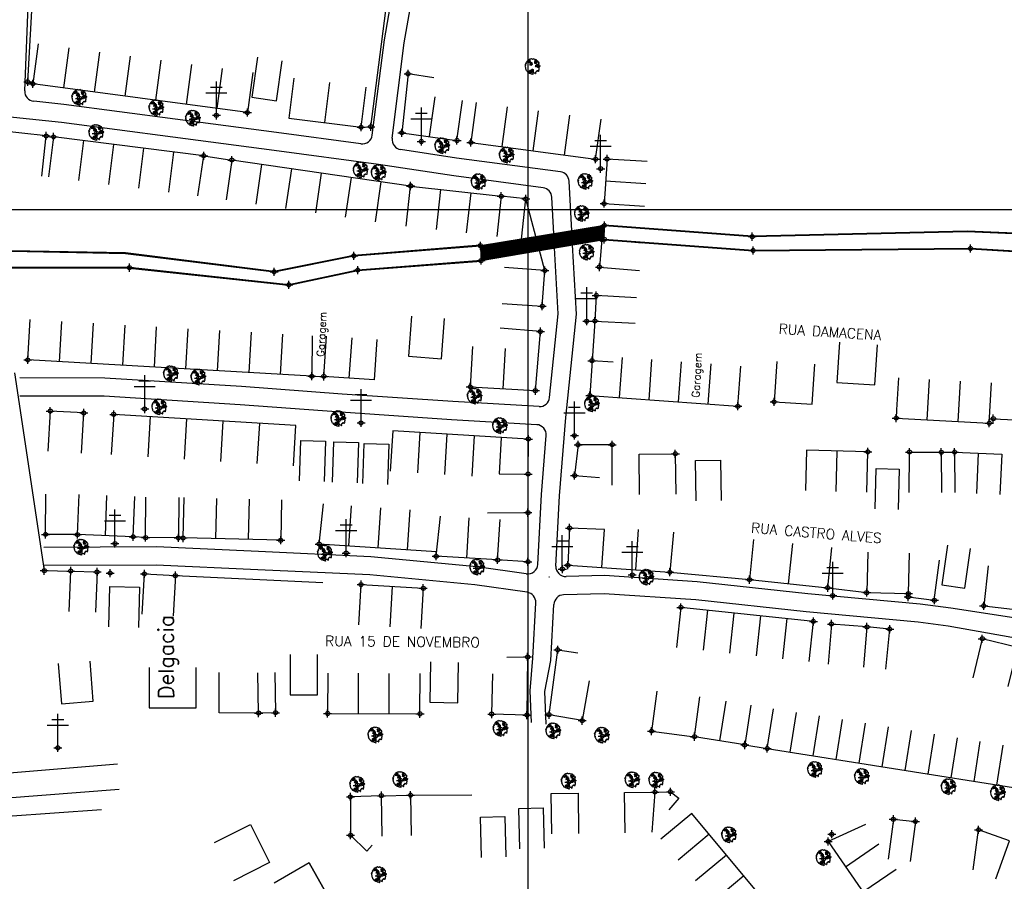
# Model space of a CAD drawing. Extents: x 539028 to 544996, y 8596245 to 8601028.
# Tile 10 of 41: x 541345 to 541540, y 8598030 to 8598201. Entities that reach past the tile are written whole.
import ezdxf
from ezdxf.enums import TextEntityAlignment as Align
from ezdxf.lldxf.tags import DXFTag

# ---------------------------------------------------------------- set-up
doc = ezdxf.new("R2010")
doc.units = 0
doc.header["$MEASUREMENT"] = 0
doc.header["$PDMODE"] = 34
doc.header["$PDSIZE"] = 0.8
for name, color, linetype in [('ARVORE', 100, 'Continuous'), ('CANAL', 130, 'Continuous'), ('CASA', 2, 'Continuous'), ('CERCA', 9, 'CERCA_LINE'), ('ESTRADA_BARRO', 7, 'DASHED'), ('MALHA', 9, 'Continuous'), ('PONTE', 7, 'Continuous'), ('POSTE', 7, 'Continuous'), ('TEXTO', 2, 'Continuous'), ('TXT_NRUA', 2, 'Continuous')]:
    doc.layers.add(name, color=color, linetype=linetype)
doc.styles.add('GEOSIS', font='ROMANS.SHX')
doc.styles.get("Standard").update_dxf_attribs({"font": 'romans.shx'})
doc.linetypes.add('CERCA_LINE', pattern='A,0.5,-0.2,["X",Standard,S=0.1,R=0,X=-0.1,Y=-0.05],-0.25', length=0.95)
tags = doc.linetypes.add('DASHED', pattern=[0.75, 0.5, -0.25]).pattern_tags.tags
tags[6:7] = [DXFTag(74, 4), DXFTag(75, 0), DXFTag(340, '0'), DXFTag(46, 1.0), DXFTag(50, 0.0), DXFTag(44, 0.0), DXFTag(45, 0.0)]
tags[4:5] = [DXFTag(74, 4), DXFTag(75, 0), DXFTag(340, '0'), DXFTag(46, 1.0), DXFTag(50, 0.0), DXFTag(44, 0.0), DXFTag(45, 0.0)]

# ---------------------------------------------------------------- blocks, each defined once
blk = doc.blocks.new('C')
at = {"layer": 'CASA'}
blk.add_lwpolyline([(0, 0), (0, 8)], dxfattribs=at)
blk = doc.blocks.new('A$C094F77C8')
at = {"layer": 'POSTE'}
for p, q in [((2.62, 0), (2.62, 8.4)), ((0, 5.6), (5.25, 5.6)), ((1.17, 7), (4.08, 7))]:
    blk.add_line(p, q, dxfattribs=at)
blk = doc.blocks.new('A$C34DC2D19')
at = {"layer": 'POSTE', "xscale": 0.8, "yscale": 0.8, "zscale": 0.8}
blk.add_blockref('A$C094F77C8', (0, 0, 340.37), dxfattribs=at)
blk = doc.blocks.new('ARVORE6')
for points in [[(-1.78, 2.18), (-1.87, 2.12), (-1.86, 2.06), (-1.96, 2), (-2.05, 1.97), (-2.08, 1.89), (-2.06, 1.79), (-2.1, 1.68), (-2.19, 1.63), (-2.27, 1.6), (-2.33, 1.57), (-2.45, 1.36), (-2.33, 1.3), (-2.23, 1.35), (-2.22, 1.26), (-2.33, 1.2), (-2.41, 1.18), (-2.5, 1.15), (-2.45, 1.07), (-2.41, 1.02), (-2.44, 0.93), (-2.62, 0.85), (-2.67, 0.79), (-2.68, 0.7), (-2.63, 0.68), (-2.63, 0.68), (-2.72, 0.62), (-2.77, 0.64), (-2.8, 0.64), (-2.76, 0.56), (-2.6, 0.57), (-2.52, 0.53), (-2.52, 0.45), (-2.55, 0.3), (-2.67, 0.25), (-2.67, 0.14), (-2.62, 0.04), (-2.54, -0.02), (-2.64, -0.1), (-2.71, -0.18), (-2.55, -0.26), (-2.51, -0.35), (-2.52, -0.52), (-2.56, -0.64), (-2.47, -0.83), (-2.4, -0.89), (-2.4, -0.98), (-2.37, -1.12), (-2.27, -1.33), (-2.13, -1.49), (-2.01, -1.61), (-1.91, -1.6), (-1.82, -1.73), (-1.82, -1.97), (-1.67, -2.08), (-1.49, -2.07), (-1.39, -2.11), (-1.32, -2.23), (-1.16, -2.42), (-0.93, -2.41), (-0.86, -2.4), (-0.72, -2.42), (-0.63, -2.56), (-0.57, -2.61), (-0.47, -2.6), (-0.42, -2.64), (-0.31, -2.66), (-0.21, -2.67), (-0.05, -2.69), (0.08, -2.72), (0.33, -2.98), (0.41, -2.85), (0.29, -2.74), (0.37, -2.7), (0.37, -2.57), (0.35, -2.45), (0.49, -2.41), (0.48, -2.27), (0.55, -2.2), (0.71, -2.27), (0.86, -2.29), (0.93, -2.24), (1.05, -2.42), (1.2, -2.34), (1.2, -2.58), (1.34, -2.57), (1.43, -2.44), (1.51, -2.34), (1.36, -2.24), (1.43, -2.14), (1.39, -2.09), (1.47, -2.01), (1.5, -1.96), (1.43, -1.84), (1.5, -1.8), (1.6, -1.74), (1.69, -1.67), (1.78, -1.64), (1.8, -1.74), (1.86, -1.66), (1.81, -1.55), (1.82, -1.42), (1.99, -1.37), (2.13, -1.42), (2.06, -1.53), (2.22, -1.64), (2.33, -1.61), (2.46, -1.55), (2.59, -1.56), (2.55, -1.46), (2.48, -1.32), (2.56, -1.2), (2.63, -1.06), (2.62, -0.92), (2.62, -0.78), (2.67, -0.66), (2.68, -0.46), (2.57, -0.39), (2.51, -0.26), (2.59, -0.13), (2.7, -0.02), (2.83, 0.11), (2.96, 0.28), (2.92, 0.43), (2.91, 0.44), (2.81, 0.32), (2.7, 0.39), (2.73, 0.48), (2.68, 0.53), (2.6, 0.48), (2.4, 0.45), (2.42, 0.58), (2.5, 0.64), (2.48, 0.76), (2.34, 0.89), (2.54, 0.99), (2.59, 1.1), (2.57, 1.23), (2.55, 1.36), (2.62, 1.47), (2.63, 1.57), (2.5, 1.63), (2.35, 1.59), (2.24, 1.71), (2.23, 1.89), (2.21, 1.98), (2.15, 2.13), (1.92, 2.14), (1.79, 2.22), (1.77, 2.29), (1.73, 2.39), (1.69, 2.5), (1.51, 2.62), (1.35, 2.59), (1.28, 2.53), (1.19, 2.58), (1.11, 2.69), (0.99, 2.74), (0.84, 2.66), (0.73, 2.81), (0.32, 2.98), (0.23, 2.85), (0.07, 2.78), (-0.06, 2.82), (-0.27, 2.96), (-0.48, 3), (-0.62, 2.87), (-0.7, 2.78), (-0.82, 2.74), (-0.98, 2.81), (-1.11, 2.78), (-1.2, 2.57), (-1.42, 2.56), (-1.58, 2.52), (-1.57, 2.41), (-1.77, 2.34), (-1.73, 2.23), (-1.75, 2.2)], [(-0.88, 2.44), (-0.95, 2.35), (-0.87, 2.29), (-0.92, 2.24), (-0.88, 2.15), (-0.78, 2.14), (-0.74, 2.15), (-0.67, 2.08), (-0.7, 2.02), (-0.8, 1.98), (-0.92, 1.89), (-0.95, 1.77), (-0.81, 1.75), (-0.7, 1.77), (-0.59, 1.82), (-0.46, 1.77), (-0.51, 1.71), (-0.49, 1.63), (-0.34, 1.66), (-0.27, 1.68), (-0.09, 1.52), (-0.27, 1.42), (-0.32, 1.37), (-0.18, 1.25), (0, 1.26), (0.14, 1.15), (0.04, 1.02), (-0.03, 0.86), (-0.02, 0.8), (-0.17, 0.76), (-0.27, 0.72), (-0.29, 0.58), (-0.48, 0.53), (-0.51, 0.64), (-0.48, 0.74), (-0.6, 0.74), (-0.74, 0.68), (-0.83, 0.62), (-0.91, 0.65), (-0.75, 0.84), (-0.75, 0.9), (-0.78, 0.97), (-0.71, 1.09), (-0.8, 1.19), (-0.68, 1.38), (-0.8, 1.61), (-0.8, 1.69), (-0.88, 1.7), (-0.97, 1.64), (-1.06, 1.59), (-1.12, 1.63), (-1.14, 1.67), (-1.32, 1.64), (-1.38, 1.57), (-1.51, 1.46), (-1.51, 1.46), (-1.56, 1.55), (-1.56, 1.63), (-1.61, 1.7), (-1.56, 1.82), (-1.53, 1.91), (-1.43, 1.98), (-1.4, 2.07), (-1.26, 2.08), (-1.21, 2.2), (-1.1, 2.21), (-0.99, 2.32), (-0.95, 2.39)], [(-0.91, 1.69), (-1.13, 1.76), (-1.24, 2.14), (-1.27, 2.14), (-1.18, 1.78), (-1.57, 1.66), (-1.57, 1.63), (-1.12, 1.73), (-0.99, 1.67)], [(-1.27, 1.75), (-1.25, 1.72), (-1.3, 1.74)], [(-1.06, 1.74), (-1.06, 1.72), (-1.01, 1.73)], [(0, 0.91), (-0.4, 1.34), (-0.4, 1.68), (-0.44, 1.68), (-0.45, 1.4), (-0.8, 1.64), (-0.81, 1.61), (-0.48, 1.35), (-0.18, 0.98), (-0.75, 0.89), (-0.75, 0.86), (-0.15, 0.91), (-0.07, 0.81)], [(-0.49, 0.94), (-0.49, 0.89), (-0.53, 0.92)], [(-0.51, 1.38), (-0.49, 1.43)], [(-0.35, 1.21), (-0.32, 1.26), (-0.39, 1.24)], [(-0.22, 1), (-0.25, 0.91), (-0.29, 0.97), (-0.29, 0.92)], [(-0.23, 1.06), (-0.18, 1.12), (-0.27, 1.1)], [(-0.09, 0.88), (-0.05, 0.95), (-0.13, 0.9), (-0.09, 0.99)], [(1.21, 2.06), (1.32, 1.92), (1.4, 1.99), (1.43, 2.02), (1.55, 2.02), (1.51, 1.88), (1.59, 1.85), (1.69, 1.84), (1.75, 1.77), (1.61, 1.68), (1.7, 1.6), (1.85, 1.57), (1.72, 1.47), (1.62, 1.45), (1.48, 1.42), (1.48, 1.18), (1.36, 1.16), (1.19, 1.3), (1.2, 1.31), (1.09, 1.3), (1.07, 1.23), (0.97, 1.25), (0.92, 1.33), (1.11, 1.55), (1.06, 1.66), (1.03, 1.75), (0.96, 1.81), (0.99, 1.96), (0.83, 2.05), (0.94, 2.19), (0.97, 2.22), (1.05, 2.28), (1.1, 2.22), (1.25, 2.06), (1.28, 2.03)], [(1.17, 1.62), (1.07, 1.45), (1.49, 1.26), (1.49, 1.24), (1.03, 1.41), (0.94, 1.3)], [(1.07, 1.61), (1.51, 1.9), (1.55, 1.88), (1.16, 1.57)], [(1.11, 1.63), (1.17, 1.6), (1.14, 1.67), (1.22, 1.64), (1.22, 1.69)], [(1.17, 1.41), (1.13, 1.38), (1.18, 1.41), (1.18, 1.35)], [(1.35, 0.46), (1.31, 0.36), (1.17, 0.31), (1.19, 0.12), (1.23, 0.12), (1.35, 0.12), (1.61, 0.22), (1.69, 0.16), (1.65, 0.07), (1.7, -0.02), (1.84, -0.09), (1.93, -0.07), (2.01, -0.17), (2.19, -0.18), (2.26, -0.21), (2.39, -0.13), (2.33, 0.05), (2.47, 0.12), (2.51, 0.31), (2.33, 0.5), (2.42, 0.64), (2.36, 0.77), (2.27, 0.83), (2.12, 0.82), (2.02, 0.94), (1.83, 0.86), (1.8, 0.82), (1.62, 0.74), (1.48, 0.64), (1.48, 0.48), (1.33, 0.48), (1.32, 0.31)], [(1.34, 1.8), (1.41, 1.76), (1.41, 1.82)], [(1.38, 0.16), (1.81, 0.34), (1.96, 0.66), (1.97, 0.94), (1.97, 0.62), (1.88, 0.35), (2.44, 0.3), (1.88, 0.29), (1.7, 0.18)], [(1.47, 0.19), (1.51, 0.17), (1.52, 0.22), (1.55, 0.21), (1.61, 0.25), (1.71, 0.21)], [(1.78, 0.32), (1.84, 0.28), (1.77, 0.29)], [(1.88, 0.47), (1.93, 0.45), (1.88, 0.43), (1.91, 0.4), (1.85, 0.38)], [(1.98, 0.34), (1.98, 0.28), (2.02, 0.34)], [(0.19, -1.76), (0.02, -1.82), (0.05, -1.9), (0, -1.95), (-0.03, -1.97), (-0.07, -2.06), (-0.05, -2.11), (-0.03, -2.18), (-0.17, -2.19), (-0.25, -2.1), (-0.38, -2.11), (-0.49, -2.16), (-0.53, -2.05), (-0.56, -2.02), (-0.66, -1.97), (-0.77, -2.06), (-0.84, -2.13), (-1.03, -2.13), (-1.06, -2.11), (-1.07, -2.02), (-1.11, -1.99), (-1.25, -1.88), (-1.09, -1.77), (-1, -1.63), (-1.02, -1.52), (-0.91, -1.45), (-0.76, -1.31), (-0.7, -1.28), (-0.54, -1.31), (-0.45, -1.44), (-0.34, -1.39), (-0.2, -1.28), (0, -1.15), (-0.09, -0.96), (0.07, -0.87), (0.11, -0.89), (0.41, -1.08), (0.32, -1.14), (0.26, -1.19), (0.28, -1.24), (0.43, -1.31), (0.32, -1.38), (0.37, -1.96), (0.39, -2), (0.31, -1.87), (0.43, -1.76), (0.43, -1.68), (0.36, -1.63), (0.21, -1.68), (0.12, -1.73)], [(-0.77, -1.87), (-1.1, -2.03), (-0.78, -1.91), (-0.7, -2.04), (-0.73, -1.88)], [(-0.19, -1.31), (-0.25, -1.56), (-0.84, -1.91), (-0.27, -1.66), (-0.33, -2.11), (-0.26, -2.1), (-0.05, -1.15)], [(-0.27, -1.58), (-0.28, -1.66), (-0.33, -1.61), (-0.35, -1.67), (-0.39, -1.65), (-0.41, -1.68)], [(-0.29, -1.96), (-0.24, -1.98), (-0.31, -2.01)], [(-0.27, -1.74), (-0.21, -1.78), (-0.29, -1.83)], [(-0.21, -1.55), (-0.16, -1.58), (-0.24, -1.57)], [(-0.18, -1.24), (-0.1, -1.25), (-0.18, -1.29), (-0.1, -1.33), (-0.18, -1.35), (-0.1, -1.41)]]:
    blk.add_lwpolyline(points)

msp = doc.modelspace()

# ---------------------------------------------------------------- hatches: boundary and pattern name
at = {"layer": 'PONTE'}
h = msp.add_hatch(dxfattribs=at)
h.set_pattern_fill('ANSI31', color=256, style=0)
h.set_pattern_definition([(45, (-273754.4871, -169436.89528), (-0.0883883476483, 0.0883883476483), [])])
h.paths.add_polyline_path([(541460.701, 8598157.201), (541460.737, 8598159.974), (541436.106, 8598155.944), (541436.239, 8598152.993)])

# ---------------------------------------------------------------- linework, layer by layer
at = {"layer": 'ARVORE'}
for p in [(541356.532, 8598185.173, 689.615), (541371.838, 8598183.115, 689.742), (541379.104, 8598181.045, 689.78), (541359.892, 8598178.211, 689.545), (541428.562, 8598175.58, 690.365), (541441.367, 8598173.731, 690.42), (541412.372, 8598170.792, 690.369), (541415.943, 8598170.254, 690.275), (541435.776, 8598168.441, 690.511), (541456.971, 8598168.504, 690.711), (541456.268, 8598162.119, 690.659), (541457.251, 8598154.456, 690.202), (541374.71, 8598130.352, 689.577), (541380.172, 8598129.705, 689.614), (541435.013, 8598125.919, 690.763), (541372.399, 8598123.771, 689.693), (541458.276, 8598124.363, 691.233), (541407.94, 8598121.456, 690.121), (541440.024, 8598120.054, 690.914), (541356.925, 8598095.948, 690.84), (541405.289, 8598094.773, 691.244), (541435.499, 8598091.99, 691.733), (541469.1, 8598089.989, 692.819), (541415.294, 8598058.701, 694.198), (541440.134, 8598059.994, 694.262), (541450.605, 8598059.51, 694.271), (541460.289, 8598058.65, 694.2), (541502.544, 8598051.862, 694.635), (541511.855, 8598050.464, 694.688), (541411.694, 8598048.89, 694.426), (541420.244, 8598049.864, 694.401), (541453.672, 8598049.548, 694.248), (541466.312, 8598049.801, 694.165), (541471.04, 8598049.744, 694.219), (541529.057, 8598048.435, 694.664), (541538.865, 8598047.252, 694.599), (541485.493, 8598038.891, 694.983), (541504.236, 8598034.362, 695.376), (541416.011, 8598030.98, 694.772)]:
    msp.add_point(p, dxfattribs=at)
at = {"layer": 'CANAL'}
for points in [[(541460.737, 8598159.974), (541490.063, 8598157.75), (541532.702, 8598158.751)], [(541460.749, 8598160.123), (541490.067, 8598157.9), (541532.699, 8598158.901)], [(541532.702, 8598158.751), (541576.797, 8598156.879)], [(541532.709, 8598158.901), (541576.803, 8598157.029)], [(541240.343, 8598142.495), (541285.881, 8598157.401), (541342.934, 8598155.003), (541365.679, 8598154.583)], [(541240.389, 8598142.352), (541285.901, 8598157.25), (541342.929, 8598154.853), (541365.676, 8598154.433)], [(541576.382, 8598152.651), (541533.378, 8598155.25), (541490.232, 8598154.85), (541460.69, 8598157.051)], [(541576.391, 8598152.801), (541533.382, 8598155.4), (541490.237, 8598155.001), (541460.701, 8598157.201)], [(541395.14, 8598150.918), (541410.972, 8598154.086), (541436.094, 8598156.093)], [(541395.169, 8598150.771), (541410.993, 8598153.938), (541436.106, 8598155.944)], [(541366.461, 8598151.45), (541341.942, 8598151.463), (541287.639, 8598153.993), (541240.99, 8598138.813), (541240.243, 8598142.321)], [(541366.462, 8598151.6), (541341.945, 8598151.613), (541287.619, 8598154.144), (541241.102, 8598139.007), (541240.389, 8598142.352)], [(541365.676, 8598154.433), (541395.169, 8598150.771)], [(541365.695, 8598154.582), (541395.188, 8598150.92)], [(541436.25, 8598152.843), (541411.799, 8598150.956), (541398.101, 8598148.041), (541366.445, 8598151.451)], [(541436.239, 8598152.993), (541436.239, 8598152.993), (541411.778, 8598151.104), (541398.093, 8598148.193), (541398.093, 8598148.193), (541366.462, 8598151.6)]]:
    msp.add_lwpolyline(points, dxfattribs=at)
for p in [(541460.737, 8598159.974, 690.729), (541436.106, 8598155.944, 690.67), (541460.701, 8598157.201, 690.669), (541490.063, 8598157.75, 691.199), (541410.993, 8598153.938, 690.458), (541490.237, 8598155.001, 691.099), (541533.382, 8598155.4, 690.578), (541436.239, 8598152.993, 690.778), (541366.462, 8598151.6, 690.202), (541395.169, 8598150.771, 690.381), (541411.778, 8598151.104, 690.498), (541398.093, 8598148.193, 690.418)]:
    msp.add_point(p, dxfattribs=at)
at = {"layer": 'CASA'}
for p, q in [((541421.758, 8598190.049), (541420.511, 8598178.356)), ((541426.866, 8598189.232), (541421.758, 8598190.049)), ((541399.073, 8598189.212, 690.397), (541398.067, 8598181.275, 690.397)), ((541405.251, 8598180.365, 690.397), (541406.257, 8598188.301, 690.397)), ((541412.436, 8598179.454, 690.397), (541413.442, 8598187.39, 690.397)), ((541425.989, 8598177.586), (541427.103, 8598185.508)), ((541431.467, 8598176.816), (541432.58, 8598184.738)), ((541435.293, 8598184.361, 690.889), (541434.229, 8598176.432, 690.889)), ((541398.067, 8598181.275, 690.397), (541412.436, 8598179.454, 690.397)), ((541458.984, 8598173.109, 690.889), (541460.049, 8598181.037, 690.889)), ((541349.941, 8598177.728, 689.314), (541334.063, 8598179.482, 689.314)), ((541420.511, 8598178.356), (541431.467, 8598176.816)), ((541349.062, 8598169.776, 689.314), (541349.941, 8598177.728, 689.314)), ((541351.397, 8598177.543, 689.442), (541350.396, 8598169.605, 689.442)), ((541381.195, 8598173.785, 689.442), (541351.397, 8598177.543, 689.442)), ((541434.229, 8598176.432, 690.889), (541458.984, 8598173.109, 690.889)), ((541386.78, 8598172.946, 690.059), (541385.626, 8598165.03, 690.059)), ((541422.268, 8598167.774, 690.059), (541386.78, 8598172.946, 690.059)), ((541461.251, 8598173.149, 690.771), (541460.671, 8598164.304, 690.771)), ((541469.234, 8598172.625, 690.771), (541461.251, 8598173.149, 690.771)), ((541468.944, 8598168.202, 690.771), (541460.961, 8598168.726, 690.771)), ((541421.375, 8598159.824, 690.059), (541422.268, 8598167.774, 690.059)), ((541422.268, 8598167.774, 690.059), (541440.247, 8598165.756, 690.059)), ((541460.671, 8598164.304, 690.771), (541468.653, 8598163.78, 690.771)), ((541346.283, 8598133.302, 690.043), (541346.741, 8598141.288, 690.043)), ((541448.017, 8598138.919, 691.27), (541440.045, 8598139.589, 691.27)), ((541410.572, 8598137.674, 690.258), (541410.02, 8598129.694, 690.258)), ((541415.554, 8598137.33, 690.258), (541415.003, 8598129.349, 690.258)), ((541447.032, 8598127.2, 691.27), (541448.017, 8598138.919, 691.27)), ((541434.563, 8598135.946, 691.27), (541434.094, 8598127.96, 691.27)), ((541441.032, 8598135.566, 691.744), (541440.563, 8598127.58, 691.744)), ((541402.658, 8598130.062, 690.043), (541346.283, 8598133.302, 690.043)), ((541458.266, 8598133.142), (541457.84, 8598126.238)), ((541462.473, 8598132.845), (541458.266, 8598133.142)), ((541487.201, 8598124.096), (541487.783, 8598132.075)), ((541415.003, 8598129.349, 690.258), (541405.037, 8598130.038, 690.258)), ((541519.068, 8598129.739, 693.084), (541518.682, 8598123.418, 693.084)), ((541434.094, 8598127.96, 691.27), (541447.032, 8598127.2, 691.27)), ((541537.113, 8598120.748, 693.084), (541537.546, 8598128.736, 693.084)), ((541457.84, 8598126.238), (541487.201, 8598124.096)), ((541363.343, 8598122.487, 689.593), (541362.853, 8598114.502, 689.593)), ((541399.484, 8598120.269, 689.593), (541363.343, 8598122.487, 689.593)), ((541518.682, 8598123.418, 693.084), (541518.635, 8598121.751, 693.084)), ((541518.635, 8598121.751, 693.084), (541537.113, 8598120.748, 693.084)), ((541398.994, 8598112.284, 689.593), (541399.484, 8598120.269, 689.593)), ((541418.704, 8598119.195, 690.799), (541418.229, 8598111.209, 690.799)), ((541445.637, 8598117.594, 690.799), (541418.704, 8598119.195, 690.799)), ((541445.583, 8598110.661, 690.799), (541445.637, 8598117.594, 690.799)), ((541500.85, 8598115.363), (541500.651, 8598107.365)), ((541513.002, 8598115.06), (541500.85, 8598115.363)), ((541506.727, 8598107.214), (541506.926, 8598115.212)), ((541512.803, 8598107.063), (541513.002, 8598115.06)), ((541530.217, 8598115.005, 693.299), (541539.583, 8598114.588, 693.299)), ((541534.9, 8598114.797, 693.411), (541534.544, 8598106.804, 693.411)), ((541539.583, 8598114.588, 693.299), (541539.227, 8598106.596, 693.299)), ((541439.822, 8598110.705, 690.799), (541445.583, 8598110.661, 690.799)), ((541356.151, 8598098.637, 690.862), (541356.461, 8598106.631, 690.862)), ((541361.678, 8598098.423, 690.862), (541361.988, 8598106.417, 690.862)), ((541367.204, 8598098.209, 690.862), (541367.514, 8598106.203, 690.862)), ((541369.678, 8598098.05, 690.862), (541369.744, 8598106.05, 690.862)), ((541376.236, 8598105.996, 690.862), (541376.17, 8598097.996, 690.862)), ((541377.114, 8598097.975, 690.955), (541377.3, 8598105.973, 690.955)), ((541396.66, 8598105.522, 690.955), (541396.474, 8598097.524, 690.955)), ((541404.111, 8598096.775, 691.652), (541404.942, 8598104.732, 691.652)), ((541427.335, 8598094.35, 691.886), (541428.166, 8598102.307, 691.886)), ((541433.436, 8598093.985, 691.886), (541433.913, 8598101.971, 691.886)), ((541437.547, 8598102.989, 691.886), (541445.547, 8598102.995, 691.886)), ((541445.547, 8598102.995, 691.886), (541445.553, 8598093.249, 691.886)), ((541439.537, 8598093.621, 691.886), (541440.014, 8598101.606, 691.886)), ((541367.204, 8598098.209, 690.862), (541356.151, 8598098.637, 690.862)), ((541369.678, 8598098.05, 690.862), (541367.204, 8598098.209, 690.862)), ((541376.17, 8598097.996, 690.862), (541369.678, 8598098.05, 690.862)), ((541453.807, 8598099.948, 692.971), (541453.462, 8598092.558, 692.971)), ((541460.723, 8598099.626, 692.971), (541453.807, 8598099.948, 692.971)), ((541396.474, 8598097.524, 690.955), (541377.114, 8598097.975, 690.955)), ((541427.425, 8598095.215, 691.652), (541404.111, 8598096.775, 691.652)), ((541490.344, 8598097.663, 693.556), (541489.52, 8598089.705, 693.556)), ((541497.281, 8598088.902, 693.556), (541498.105, 8598096.859, 693.556)), ((541439.537, 8598093.621, 691.886), (541427.335, 8598094.35, 691.886)), ((541505.042, 8598088.098, 693.556), (541505.866, 8598096.055, 693.556)), ((541445.553, 8598093.249, 691.886), (541439.537, 8598093.621, 691.886)), ((541453.462, 8598092.558, 692.971), (541473.715, 8598091.186, 692.971)), ((541536.888, 8598092.46, 693.898), (541535.994, 8598084.51, 693.898)), ((541412.01, 8598080.747, 691.845), (541412.429, 8598088.736, 691.845)), ((541412.429, 8598088.736, 691.845), (541424.775, 8598087.99, 691.845)), ((541418.602, 8598088.363, 691.845), (541418.12, 8598080.377, 691.845)), ((541489.52, 8598089.705, 693.556), (541505.042, 8598088.098, 693.556)), ((541424.775, 8598087.99, 691.845), (541424.293, 8598080.004, 691.845)), ((541535.994, 8598084.51, 693.898), (541557.605, 8598082.078, 693.898)), ((541475.897, 8598084.208, 693.404), (541475.052, 8598076.253, 693.404)), ((541502.203, 8598081.413, 693.404), (541475.897, 8598084.208, 693.404)), ((541501.358, 8598073.457, 693.404), (541502.203, 8598081.413, 693.404)), ((541405.81, 8598071.152, 694.388), (541405.784, 8598063.152, 694.388)), ((541424.125, 8598063.093, 694.388), (541424.151, 8598071.093, 694.388)), ((541484.834, 8598065.634, 694.415), (541483.592, 8598057.731, 694.415)), ((541489.816, 8598064.812, 694.415), (541488.574, 8598056.909, 694.415)), ((541405.784, 8598063.152, 694.388), (541424.125, 8598063.093, 694.388)), ((541493.034, 8598056.208, 694.415), (541494.288, 8598064.109, 694.415)), ((541488.574, 8598056.909, 694.415), (541493.034, 8598056.208, 694.415)), ((541493.034, 8598056.208, 694.415), (541543.194, 8598048.246, 694.415)), ((541518.065, 8598042.165, 694.88), (541517.025, 8598034.233, 694.88)), ((541522.453, 8598041.726, 694.859), (541521.413, 8598033.794, 694.859)), ((541512.517, 8598041.152), (541505.119, 8598037.771)), ((541533.938, 8598032.152, 694.859), (541534.978, 8598040.084, 694.859)), ((541505.119, 8598037.771), (541532.802, 8597997.721)), ((541402.111, 8598033.505, 694.759), (541405.469, 8598027.64, 694.759))]:
    msp.add_line(p, q, dxfattribs=at)
for points, elevation in [([(541347.299, 8598188.064), (541346.274, 8598188.463), (541347.123, 8598202.519)], 688.783), ([(541390.924, 8598190.295), (541389.863, 8598182.365)], 688.783), ([(541389.863, 8598182.365), (541347.299, 8598188.064)], 688.783), ([(541380.008, 8598165.873), (541381.195, 8598173.785), (541386.78, 8598172.946)], 689.871), ([(541444.25, 8598157.274), (541445.113, 8598165.228), (541440.247, 8598165.756), (541439.385, 8598157.802)], 690.412), ([(541468.187, 8598156.451), (541460.218, 8598157.159), (541459.734, 8598151.715), (541467.702, 8598151.006)], 691.006), ([(541440.418, 8598144.515), (541448.398, 8598143.951), (541448.898, 8598151.035), (541440.918, 8598151.599)], 691.178), ([(541467.104, 8598145.629), (541459.116, 8598146.075), (541458.832, 8598141), (541466.82, 8598140.554)], 691.097), ([(541402.738, 8598138.062), (541402.658, 8598130.062), (541405.037, 8598130.038), (541405.589, 8598138.019)], 690.169), ([(541507.357, 8598136.792), (541506.845, 8598128.809), (541514.404, 8598128.324), (541514.915, 8598136.308)], 692.932), ([(541494.914, 8598132.956), (541494.402, 8598124.973), (541501.961, 8598124.488), (541502.472, 8598132.472)], 692.932), ([(541356.944, 8598114.789), (541357.4, 8598122.776), (541350.754, 8598123.155), (541350.298, 8598115.168)], 689.513), ([(541537.902, 8598121.638), (541552.172, 8598120.95)], 693.082), ([(541440.251, 8598117.914), (541439.822, 8598110.705)], 690.799), ([(541462.279, 8598108.468), (541462.265, 8598116.468), (541455.49, 8598116.455), (541454.808, 8598110.357), (541459.772, 8598109.945)], 691.434), ([(541521.228, 8598107.018), (541521.27, 8598115.018), (541527.576, 8598114.984), (541527.64, 8598106.984)], 693.299), ([(541527.576, 8598114.984), (541530.217, 8598115.005), (541530.281, 8598107.005)], 693.299), ([(541356.151, 8598098.637), (541349.809, 8598098.677), (541349.859, 8598106.677)], 690.862), ([(541460.213, 8598092.101), (541460.723, 8598099.626)], 692.971), ([(541474.462, 8598099.151), (541473.715, 8598091.186), (541489.52, 8598089.705)], 693.526), ([(541512.972, 8598095.134), (541512.783, 8598087.136), (541521.056, 8598086.94), (541521.246, 8598094.937)], 693.619), ([(541521.056, 8598086.94), (541521.012, 8598086.269), (541526.184, 8598085.658), (541527.202, 8598093.556)], 693.619), ([(541354.529, 8598083.422), (541354.82, 8598091.417), (541360.034, 8598091.227), (541359.743, 8598083.232)], 690.678), ([(541368.983, 8598082.864), (541369.44, 8598090.851), (541375.586, 8598090.5), (541375.13, 8598082.513)], 691.49), ([(541505.042, 8598088.098), (541512.783, 8598087.136)], 693.556), ([(541512.83, 8598080.316), (541505.781, 8598080.904), (541505.116, 8598072.931)], 693.964), ([(541516.601, 8598071.928), (541517.346, 8598079.893), (541512.83, 8598080.316), (541512.165, 8598072.343)], 693.964), ([(541540.883, 8598068.492), (541542.781, 8598076.263), (541535.714, 8598077.989), (541533.816, 8598070.217)], 693.946), ([(541457.723, 8598069.615), (541456.317, 8598061.74), (541449.73, 8598062.915), (541451.455, 8598075.787), (541455.427, 8598075.182)], 694.314), ([(541392.104, 8598063.249), (541384.26, 8598063.27), (541384.281, 8598071.27)], 694.259), ([(541395.292, 8598071.317), (541395.457, 8598063.318), (541392.104, 8598063.249), (541391.939, 8598071.248)], 694.259), ([(541471.103, 8598067.59), (541470.078, 8598059.656), (541478.61, 8598058.554), (541479.634, 8598066.488)], 694.58), ([(541488.574, 8598056.909), (541478.61, 8598058.554)], 694.415), ([(541450.276, 8598039.267), (541450.165, 8598047.267), (541455.501, 8598047.341), (541455.611, 8598039.341)], 694.533), ([(541464.841, 8598039.489), (541464.742, 8598047.489), (541470.741, 8598047.563), (541470.111, 8598039.644)], 694.695), ([(541470.741, 8598047.563), (541473.825, 8598047.625), (541475.48, 8598046.337)], 694.695), ([(541416.464, 8598046.85), (541410.31, 8598046.617), (541410.353, 8598039.004), (541413.596, 8598035.822), (541414.653, 8598037.03)], 694.4), ([(541416.614, 8598038.852), (541416.464, 8598046.85), (541422.249, 8598046.959), (541422.399, 8598038.961)], 694.4), ([(541475.48, 8598046.337), (541473.494, 8598044.051)], 694.695), ([(541478.103, 8598043.341), (541471.953, 8598038.225)], 694.906), ([(541502.177, 8598014.402), (541478.103, 8598043.341)], 694.906), ([(541518.065, 8598042.165), (541522.453, 8598041.726)], 694.88), ([(541538.385, 8598030.36), (541541.089, 8598037.889), (541534.978, 8598040.084)], 695.027), ([(541405.469, 8598027.64), (541402.111, 8598033.505), (541395.168, 8598029.531)], 694.759)]:
    msp.add_lwpolyline(points, dxfattribs=dict(at, elevation=elevation))
for points in [[(541391.871, 8598193.33), (541390.76, 8598185.408), (541395.662, 8598184.72), (541396.773, 8598192.643)], [(541422.417, 8598141.997), (541421.837, 8598134.018), (541428.426, 8598133.539), (541429.006, 8598141.518)], [(541400.223, 8598109.31), (541400.452, 8598117.307), (541405.341, 8598117.167), (541405.113, 8598109.17)], [(541406.79, 8598109.031), (541407.018, 8598117.027), (541411.908, 8598116.888), (541411.679, 8598108.891)], [(541412.797, 8598108.751), (541413.025, 8598116.748), (541417.915, 8598116.608), (541417.687, 8598108.612)], [(541467.701, 8598106.587), (541467.604, 8598114.587), (541474.799, 8598114.674), (541474.896, 8598106.674)], [(541478.93, 8598105.353), (541478.805, 8598113.352), (541483.749, 8598113.429), (541483.874, 8598105.43)], [(541514.485, 8598103.728), (541514.671, 8598111.725), (541519.225, 8598111.619), (541519.039, 8598103.622)], [(541528.827, 8598096.574), (541527.673, 8598088.658), (541532.231, 8598087.993), (541533.385, 8598095.91)], [(541362.364, 8598080.366), (541362.538, 8598088.365), (541368.45, 8598088.236), (541368.276, 8598080.238)], [(541398.345, 8598074.882), (541398.345, 8598066.882), (541403.803, 8598066.882), (541403.803, 8598074.882)], [(541352.349, 8598073.074), (541352.947, 8598065.096), (541359.282, 8598065.571), (541358.684, 8598073.548)], [(541426.213, 8598073.397), (541426.056, 8598065.399), (541431.641, 8598065.289), (541431.798, 8598073.288)], [(541441.346, 8598074.316), (541445.479, 8598074.379), (541445.348, 8598062.841), (541438.357, 8598063.052), (541438.599, 8598071.048)], [(541370.368, 8598072.305), (541370.368, 8598064.305), (541379.713, 8598064.305), (541379.713, 8598072.305)], [(541443.95, 8598036.307), (541443.75, 8598044.305), (541448.595, 8598044.426), (541448.795, 8598036.428)], [(541436.319, 8598034.613), (541436.12, 8598042.61), (541440.964, 8598042.731), (541441.164, 8598034.734)], [(541383.331, 8598037.588), (541390.485, 8598041.168), (541394.286, 8598033.572), (541387.132, 8598029.992)]]:
    msp.add_lwpolyline(points, dxfattribs=at)
for p in [(541421.758, 8598190.049, 690.889), (541389.863, 8598182.365, 688.783), (541412.436, 8598179.454, 690.397), (541349.941, 8598177.728, 689.386), (541351.397, 8598177.543, 689.442), (541420.511, 8598178.356, 690.429), (541431.467, 8598176.816, 690.376), (541434.229, 8598176.432, 690.392), (541381.195, 8598173.785, 689.871), (541386.78, 8598172.946, 690.059), (541458.984, 8598173.109, 690.889), (541461.251, 8598173.149, 690.991), (541422.26, 8598167.825, 690.581), (541422.268, 8598167.774, 690.538), (541440.247, 8598165.756, 690.412), (541445.113, 8598165.228, 690.485), (541460.671, 8598164.304, 690.771), (541460.218, 8598157.159, 691.14), (541448.898, 8598151.035, 691.178), (541459.734, 8598151.715, 691.006), (541459.116, 8598146.075, 691.072), (541448.398, 8598143.951, 691.154), (541458.832, 8598141, 691.097), (541448.017, 8598138.919, 691.27), (541346.283, 8598133.302, 689.663), (541458.266, 8598133.142, 691.227), (541402.658, 8598130.062, 690.043), (541405.037, 8598130.038, 690.169), (541434.094, 8598127.96, 690.796), (541447.032, 8598127.2, 691.118), (541457.84, 8598126.238, 691.238), (541494.402, 8598124.973, 692.848), (541350.754, 8598123.155, 689.513), (541357.4, 8598122.776, 689.555), (541487.201, 8598124.096, 692.482), (541363.343, 8598122.487, 689.593), (541518.635, 8598121.751, 693.072), (541537.113, 8598120.748, 693.084), (541537.902, 8598121.638, 693.082), (541445.637, 8598117.594, 691.213), (541455.49, 8598116.455, 691.434), (541462.265, 8598116.468, 691.539), (541513.002, 8598115.06, 693.197), (541521.27, 8598115.018, 693.299), (541527.576, 8598114.984, 693.534), (541530.217, 8598115.005, 693.419), (541474.799, 8598114.674, 692.241), (541445.583, 8598110.661, 691.349), (541454.808, 8598110.357, 691.376), (541445.547, 8598102.995, 691.886), (541453.807, 8598099.948, 691.844), (541367.204, 8598098.209, 690.898), (541369.678, 8598098.05, 690.924), (541376.17, 8598097.996, 690.862), (541377.114, 8598097.975, 690.933), (541396.474, 8598097.524, 690.955), (541404.111, 8598096.775, 691.471), (541427.335, 8598094.35, 691.652), (541439.537, 8598093.621, 692.047), (541354.82, 8598091.417, 690.986), (541445.553, 8598093.249, 692.217), (541453.462, 8598092.558, 692.405), (541360.034, 8598091.227, 691.388), (541362.632, 8598091.001, 691.734), (541369.44, 8598090.851, 691.49), (541375.586, 8598090.5, 691.5), (541473.715, 8598091.186, 692.971), (541489.52, 8598089.705, 693.526), (541412.429, 8598088.736, 691.791), (541424.775, 8598087.99, 692.158), (541505.042, 8598088.098, 693.556), (541512.783, 8598087.136, 693.481), (541521.012, 8598086.269, 693.495), (541521.056, 8598086.94, 693.619), (541526.208, 8598085.618, 693.727), (541475.897, 8598084.208, 693.404), (541535.994, 8598084.51, 693.842), (541502.203, 8598081.413, 693.921), (541505.781, 8598080.904, 693.964), (541512.83, 8598080.316, 694.001), (541517.346, 8598079.893, 694.008), (541535.714, 8598077.989, 693.946), (541451.455, 8598075.787, 693.832), (541445.479, 8598074.379, 693.847), (541392.104, 8598063.249, 694.374), (541395.457, 8598063.318, 694.259), (541405.784, 8598063.152, 694.529), (541424.125, 8598063.093, 694.388), (541438.357, 8598063.052, 694.1), (541445.348, 8598062.841, 694.179), (541449.73, 8598062.915, 694.169), (541456.317, 8598061.74, 694.314), (541470.078, 8598059.656, 694.458), (541478.61, 8598058.554, 694.58), (541488.574, 8598056.909, 694.603), (541493.034, 8598056.208, 694.6), (541410.31, 8598046.617, 694.583), (541416.464, 8598046.85, 694.4), (541422.249, 8598046.959, 694.501), (541470.741, 8598047.563, 694.71), (541473.825, 8598047.625, 694.73), (541518.065, 8598042.165, 694.88), (541522.453, 8598041.726, 694.859), (541410.353, 8598039.004, 694.695), (541505.846, 8598039.198, 695.235), (541534.978, 8598040.084, 695.027), (541505.119, 8598037.771, 695.299)]:
    msp.add_point(p, dxfattribs=at)
at = {"layer": 'CERCA'}
for points, elevation in [([(541412.436, 8598179.454), (541414.362, 8598179.553), (541418.944, 8598214.963), (541417.884, 8598215.107)], 690.397), ([(541448.898, 8598151.035), (541445.113, 8598165.228)], 691.178), ([(541458.832, 8598141), (541458.266, 8598133.142)], 691.097), ([(541343.659, 8598130.766), (541343.659, 8598130.766), (541349.56, 8598091.494), (541354.82, 8598091.417)], 690.678), ([(541375.586, 8598090.5), (541404.874, 8598089.133)], 691.49), ([(541422.249, 8598046.959), (541434.396, 8598047.003)], 694.4), ([(541156.204, 8598031.504), (541275.45, 8598038.673), (541332.899, 8598042.135), (541360.887, 8598044.104)], 691.263)]:
    msp.add_lwpolyline(points, dxfattribs=dict(at, elevation=elevation))
for p in [(541346.274, 8598188.463, 689.758), (541347.299, 8598188.064, 689.712), (541414.362, 8598179.553, 690.38), (541349.809, 8598098.677, 690.678), (541356.151, 8598098.637, 691.1), (541349.56, 8598091.494, 691.075)]:
    msp.add_point(p, dxfattribs=at)
at = {"layer": 'ESTRADA_BARRO'}
for p, q in [((541417.058, 8598196.792), (541420.165, 8598214.687)), ((541421.015, 8598196.197), (541424.106, 8598214.003)), ((541345.675, 8598186.659), (541346.502, 8598207.833)), ((541414.651, 8598177.887), (541417.058, 8598196.792)), ((541418.604, 8598177.261), (541421.015, 8598196.197)), ((541353.432, 8598183.964), (541347.464, 8598184.592)), ((541353.009, 8598180.388), (541331.226, 8598182.683)), ((541375.531, 8598181.052), (541353.432, 8598183.964)), ((541375.061, 8598177.483), (541353.009, 8598180.388)), ((541395.678, 8598178.397), (541375.531, 8598181.052)), ((541412.402, 8598176.158), (541395.678, 8598178.397)), ((541395.204, 8598174.828), (541375.061, 8598177.483)), ((541415.897, 8598172.058), (541395.204, 8598174.828)), ((541431.351, 8598173.346), (541420.287, 8598175.031)), ((541451.986, 8598170.623), (541431.351, 8598173.346)), ((541430.845, 8598169.782), (541415.897, 8598172.058)), ((541448.556, 8598167.444), (541430.845, 8598169.782)), ((541454.264, 8598158.914), (541453.722, 8598168.75)), ((541450.691, 8598158.33), (541450.291, 8598165.571)), ((541451.567, 8598142.445), (541450.847, 8598155.506)), ((541455.177, 8598142.36), (541454.418, 8598156.12)), ((541449.856, 8598125.819), (541451.567, 8598142.445)), ((541453.067, 8598121.854), (541455.177, 8598142.36)), ((541361.555, 8598129.687), (541344.719, 8598129.715)), ((541388.69, 8598127.995), (541361.555, 8598129.687)), ((541408.669, 8598126.514), (541388.69, 8598127.995)), ((541361.44, 8598126.087), (541344.713, 8598126.115)), ((541388.445, 8598124.404), (541361.44, 8598126.087)), ((541430.632, 8598125.025), (541408.669, 8598126.514)), ((541408.414, 8598122.923), (541388.445, 8598124.404)), ((541447.75, 8598124.027), (541430.632, 8598125.025)), ((541430.405, 8598121.432), (541408.414, 8598122.923)), ((541451.808, 8598106.335), (541453.067, 8598121.854)), ((541447.289, 8598120.448), (541430.405, 8598121.432)), ((541448.215, 8598106.574), (541449.166, 8598118.29)), ((541447.496, 8598092.733), (541448.215, 8598106.574)), ((541451.084, 8598092.413), (541451.808, 8598106.335)), ((541371.81, 8598096.189), (541349.474, 8598096.099)), ((541392.088, 8598095.283), (541371.81, 8598096.189)), ((541414.4, 8598094.258), (541392.088, 8598095.283)), ((541435.416, 8598092.266), (541414.4, 8598094.258)), ((541371.737, 8598092.589), (541349.488, 8598092.499)), ((541391.925, 8598091.687), (541371.737, 8598092.589)), ((541445.214, 8598090.857), (541435.416, 8598092.266)), ((541414.148, 8598090.665), (541391.925, 8598091.687)), ((541434.99, 8598088.691), (541414.148, 8598090.665)), ((541460.759, 8598090.524), (541453.137, 8598090.31)), ((541479.154, 8598089.304), (541460.759, 8598090.524)), ((541445.387, 8598087.195), (541434.99, 8598088.691)), ((541449.84, 8598090.192), (541449.687, 8598090.214)), ((541501.102, 8598086.877), (541479.154, 8598089.304)), ((541460.69, 8598086.921), (541452.63, 8598086.695)), ((541478.837, 8598085.717), (541460.69, 8598086.921)), ((541523.372, 8598084.837), (541501.102, 8598086.877)), ((541446.528, 8598074.114), (541447.1, 8598085.112)), ((541450.11, 8598073.676), (541450.688, 8598084.799)), ((541500.74, 8598083.295), (541478.837, 8598085.717)), ((541529.473, 8598084.07), (541523.372, 8598084.837)), ((541522.983, 8598081.257), (541500.74, 8598083.295)), ((541546.491, 8598081.441), (541529.473, 8598084.07)), ((541528.974, 8598080.505), (541522.983, 8598081.257)), ((541547.189, 8598077.258), (541528.974, 8598080.505)), ((541445.965, 8598067.679), (541446.528, 8598074.114)), ((541448.914, 8598067.518), (541450.11, 8598073.676)), ((541446.253, 8598061.339), (541445.965, 8598067.679)), ((541449.173, 8598061.054), (541448.914, 8598067.518)), ((541257.544, 8598044.501, 668.696), (541364.071, 8598053.151, 668.696))]:
    msp.add_line(p, q, dxfattribs=at)
at = {"layer": 'ESTRADA_BARRO', "elevation": 668.696}
msp.add_lwpolyline([(540482.2, 8598190.421), (540545.601, 8598174.373), (540559.644, 8598167.908), (540641.629, 8598110.737), (540691.247, 8598082.44), (540798.154, 8598041.975), (540815.544, 8598037.132), (540858.2, 8598032.265), (541017.346, 8598030.483), (541156.378, 8598035.76), (541257.786, 8598039.906), (541364.455, 8598048.166)], dxfattribs=at)
at = {"layer": 'ESTRADA_BARRO'}
for centre, start, end in [((541347.674, 8598186.581), 177.76343, 263.98723), ((541412.667, 8598178.14), 262.37434, 352.74326), ((541420.588, 8598177.008), 172.74326, 261.3433), ((541451.725, 8598168.64), 3.15721, 82.48075), ((541448.294, 8598165.461), 3.15721, 82.48075), ((541447.867, 8598126.024), 266.66555, 354.12484), ((541447.173, 8598118.452), 355.36055, 86.66555), ((541445.499, 8598092.837), 261.81479, 357.02432), ((541453.081, 8598092.31), 177.02432, 271.60559), ((541445.102, 8598085.215), 357.02432, 81.81479), ((541452.686, 8598084.695), 91.60559, 177.02432)]:
    msp.add_arc(centre, 2, start, end, dxfattribs=at)
at = {"layer": 'MALHA'}
for p, q in [((541445.513, 8601028.275), (541445.513, 8596264.109)), ((539050.307, 8598163.105), (544995.7, 8598163.105))]:
    msp.add_line(p, q, dxfattribs=at)
at = {"layer": 'PONTE'}
msp.add_lwpolyline([(541460.701, 8598157.201), (541460.737, 8598159.974), (541436.106, 8598155.944), (541436.239, 8598152.993), (541460.701, 8598157.201)], dxfattribs=at)
at = {"layer": 'POSTE'}
for p in [(541383.721, 8598181.814, 689.868), (541424.396, 8598176.62, 690.468), (541459.98, 8598171.222, 690.753), (541457.214, 8598140.977, 691.045), (541369.491, 8598123.559, 689.653), (541412.432, 8598120.806, 690.237), (541454.781, 8598118.297, 691.264), (541363.584, 8598096.872, 690.91), (541409.474, 8598094.987, 691.538), (541452.377, 8598091.806, 692.249), (541466.258, 8598090.654, 692.698), (541506.038, 8598086.545, 693.372), (541352.252, 8598056.343, 693.778)]:
    msp.add_point(p, dxfattribs=at)

# ---------------------------------------------------------------- block references
at = {"layer": 'ARVORE', "xscale": 0.5260327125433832, "yscale": 0.5260327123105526, "zscale": 0.526032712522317}
for p in [(541446.391, 8598191.452), (541356.437, 8598185.343, 689.615), (541371.743, 8598183.285, 689.742), (541379.008, 8598181.215, 689.78), (541359.797, 8598178.38, 689.545), (541428.466, 8598175.749, 690.365), (541441.271, 8598173.901, 690.42), (541412.276, 8598170.962, 690.369), (541415.847, 8598170.423, 690.275), (541435.681, 8598168.61, 690.511), (541456.875, 8598168.674, 690.711), (541456.172, 8598162.289, 690.659), (541457.155, 8598154.625, 690.202), (541374.615, 8598130.521, 689.577), (541380.076, 8598129.874, 689.614), (541434.917, 8598126.088, 690.763), (541372.304, 8598123.94, 689.693), (541458.18, 8598124.533, 691.233), (541407.844, 8598121.626, 690.121), (541439.928, 8598120.224, 690.914), (541356.829, 8598096.118, 690.84), (541405.193, 8598094.942, 691.244), (541435.403, 8598092.16, 691.733), (541469.004, 8598090.158, 692.819), (541440.038, 8598060.163, 694.262), (541450.509, 8598059.68, 694.271), (541415.198, 8598058.87, 694.198), (541460.194, 8598058.819, 694.2), (541502.449, 8598052.031, 694.635), (541420.148, 8598050.033, 694.401), (541453.576, 8598049.718, 694.248), (541466.216, 8598049.971, 694.165), (541470.944, 8598049.914, 694.219), (541511.759, 8598050.634, 694.688), (541411.598, 8598049.06, 694.426), (541528.961, 8598048.604, 694.664), (541538.769, 8598047.421, 694.599), (541485.397, 8598039.06, 694.983), (541504.141, 8598034.532, 695.376), (541415.916, 8598031.149, 694.772)]:
    msp.add_blockref('ARVORE6', p, dxfattribs=at)
at = {"layer": 'CASA'}
for p, rotation in [((541348.36, 8598195.993, 688.783), 172.3749036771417), ((541354.441, 8598195.179, 688.783), 172.3749036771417), ((541360.521, 8598194.365, 688.783), 172.3749036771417), ((541366.602, 8598193.551, 688.783), 172.3749036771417), ((541372.682, 8598192.737, 688.783), 172.3749036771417), ((541378.763, 8598191.923, 688.783), 172.3749036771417), ((541384.844, 8598191.109, 688.783), 172.3749036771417), ((541440.418, 8598175.601, 690.889), 352.3545305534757), ((541446.607, 8598174.77, 690.889), 352.3545305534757), ((541452.796, 8598173.939, 690.889), 352.3545305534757), ((541357.357, 8598176.791, 689.442), 172.8126342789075), ((541363.317, 8598176.039, 689.442), 172.8126342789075), ((541369.276, 8598175.288, 689.442), 172.8126342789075), ((541375.236, 8598174.536, 689.442), 172.8126342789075), ((541392.695, 8598172.084, 690.059), 171.7078745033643), ((541398.609, 8598171.222, 690.059), 171.7078745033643), ((541404.524, 8598170.36, 690.059), 171.7078745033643), ((541410.439, 8598169.498, 690.059), 171.7078745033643), ((541416.353, 8598168.636, 690.059), 171.7078745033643), ((541427.368, 8598159.151, 690.059), 353.5935375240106), ((541433.362, 8598158.478, 690.059), 353.5935375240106), ((541353.005, 8598140.928, 690.043), 176.711205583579), ((541359.269, 8598140.568, 690.043), 176.711205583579), ((541365.533, 8598140.209, 690.043), 176.711205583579), ((541371.797, 8598139.849, 690.043), 176.711205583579), ((541378.061, 8598139.489, 690.043), 176.711205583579), ((541384.325, 8598139.129, 690.043), 176.711205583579), ((541390.589, 8598138.769, 690.043), 176.711205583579), ((541396.853, 8598138.409, 690.043), 176.711205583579), ((541463.712, 8598125.81), 355.8267873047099), ((541469.585, 8598125.381), 355.8267873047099), ((541475.457, 8598124.953), 355.8267873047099), ((541481.329, 8598124.524), 355.8267873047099), ((541524.794, 8598121.416, 693.084), 356.8952047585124), ((541530.953, 8598121.082, 693.084), 356.8952047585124), ((541370.571, 8598122.043, 689.593), 176.4888515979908), ((541377.8, 8598121.6, 689.593), 176.4888515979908), ((541385.028, 8598121.156, 689.593), 176.4888515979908), ((541392.256, 8598120.713, 689.593), 176.4888515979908), ((541424.09, 8598118.875, 690.799), 176.5969403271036), ((541429.477, 8598118.555, 690.799), 176.5969403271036), ((541434.864, 8598118.234, 690.799), 176.5969403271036), ((541383.753, 8598105.822, 690.955), 178.6654895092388), ((541390.207, 8598105.672, 690.955), 178.6654895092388), ((541410.474, 8598104.367, 691.652), 176.1703408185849), ((541416.302, 8598103.977, 691.652), 176.1703408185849), ((541422.131, 8598103.587, 691.652), 176.1703408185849), ((541466.964, 8598091.644, 692.971), 356.1246256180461), ((541481.158, 8598083.649, 693.404), 173.9348890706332), ((541486.42, 8598083.09, 693.404), 173.9348890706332), ((541491.681, 8598082.531, 693.404), 173.9348890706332), ((541496.942, 8598081.972, 693.404), 173.9348890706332), ((541411.898, 8598063.132, 694.388), 359.8153750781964), ((541418.011, 8598063.113, 694.388), 359.8153750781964), ((541497.594, 8598055.484, 694.415), 350.9798145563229), ((541502.154, 8598054.76, 694.415), 350.9798145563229), ((541506.714, 8598054.037, 694.415), 350.9798145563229), ((541511.274, 8598053.313, 694.415), 350.9798145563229), ((541515.834, 8598052.589, 694.415), 350.9798145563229), ((541520.394, 8598051.865, 694.415), 350.9798145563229), ((541524.954, 8598051.141, 694.415), 350.9798145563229), ((541529.514, 8598050.417, 694.415), 350.9798145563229), ((541534.074, 8598049.693, 694.415), 350.9798145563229), ((541538.634, 8598048.969, 694.415), 350.9798145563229), ((541481.542, 8598039.207, 694.906), 129.7563443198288), ((541508.579, 8598032.764), 304.6528847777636), ((541484.981, 8598035.073, 694.906), 129.7563443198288), ((541512.039, 8598027.758), 304.6528847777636), ((541488.42, 8598030.939, 694.906), 129.7563443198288)]:
    msp.add_blockref('C', p, dxfattribs=dict(at, rotation=rotation))
at = {"layer": 'POSTE'}
for p in [(541381.621, 8598181.814, 349.494), (541422.296, 8598176.62, 350.094), (541457.88, 8598171.222, 350.379), (541455.114, 8598140.977, 350.671), (541367.391, 8598123.559, 349.279), (541410.332, 8598120.806, 349.863), (541452.681, 8598118.297, 350.889), (541361.484, 8598096.872, 350.536), (541407.374, 8598094.987, 351.163), (541450.277, 8598091.806, 351.875), (541464.158, 8598090.654, 352.323), (541503.938, 8598086.545, 352.998), (541350.152, 8598056.343, 353.403)]:
    msp.add_blockref('A$C34DC2D19', p, dxfattribs=at)

# ---------------------------------------------------------------- texts
at = {"layer": 'TEXTO', "style": 'GEOSIS'}
for s, height, rotation, p in [('Garagem', 1.5, 86.905, (541405.542, 8598133.857)), ('Garagem', 1.5, 86.905, (541480.012, 8598125.754)), ('Delgacia', 3, 90.1862, (541376.141, 8598066.031))]:
    msp.add_text(s, height=height, rotation=rotation, dxfattribs=at).set_placement(p, align=Align.BOTTOM_LEFT)
at = {"layer": 'TXT_NRUA', "style": 'GEOSIS'}
for s, rotation, p in [('RUA DAMACENA', 356.37516, (541495.239, 8598137.889)), ('RUA CASTRO ALVES', 355.40338, (541489.728, 8598098.421)), ('RUA 15 DE NOVEMBRO', 359.49154, (541405.298, 8598075.944))]:
    msp.add_text(s, height=2, rotation=rotation, dxfattribs=at).set_placement(p, align=Align.BOTTOM_LEFT)

doc.saveas('drawing.dxf')
